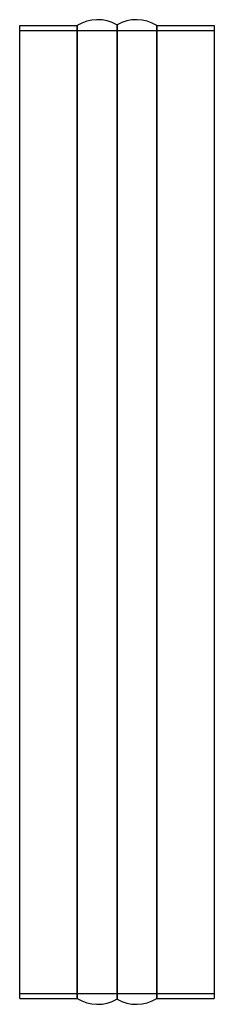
# Model space of a CAD drawing. Header units: millimetres. Extents: x -80 to 80, y -405 to 405.
import ezdxf

# ---------------------------------------------------------------- set-up
doc = ezdxf.new("R2010")
doc.units = ezdxf.units.MM
doc.layers.add('HIDDEN', color=7, linetype='Continuous')
doc.layers.add('THICK', color=7, linetype='Continuous')

msp = doc.modelspace()

# ---------------------------------------------------------------- linework, layer by layer
at = {"layer": 'HIDDEN'}
for p, q in [((-32.86, 400), (-32.86, 0)), ((0, 0), (0, 400.51)), ((32.86, 0), (32.86, 400)), ((-80, 396), (80, 396)), ((-32.86, 0), (-32.86, -400)), ((0, -400.51), (0, 0)), ((32.86, -400), (32.86, 0)), ((-80, -396), (80, -396))]:
    msp.add_line(p, q, dxfattribs=at)
at = {"layer": 'THICK'}
for p, q in [((-80, 0), (-80, 400)), ((-80, 400), (-32.86, 400)), ((-32.86, 0), (-32.86, 400)), ((0, 400.51), (0, 0)), ((32.86, 400), (32.86, 0)), ((32.86, 400), (80, 400)), ((80, 400), (80, 0)), ((-32.86, -400), (-32.86, 0)), ((0, 0), (0, -400.51)), ((32.86, 0), (32.86, -400)), ((80, 0), (80, -400)), ((-80, -400), (-80, 0)), ((-80, -400), (-32.86, -400)), ((32.86, -400), (80, -400))]:
    msp.add_line(p, q, dxfattribs=at)
for centre, start, end in [((-16, 372.8), 60.00003, 121.78831), ((16, 372.8), 58.21165, 119.99999), ((-16, -372.8), 238.21169, 299.99997), ((16, -372.8), 240.00001, 301.78835)]:
    msp.add_arc(centre, 32, start, end, dxfattribs=at)

doc.saveas('drawing.dxf')
